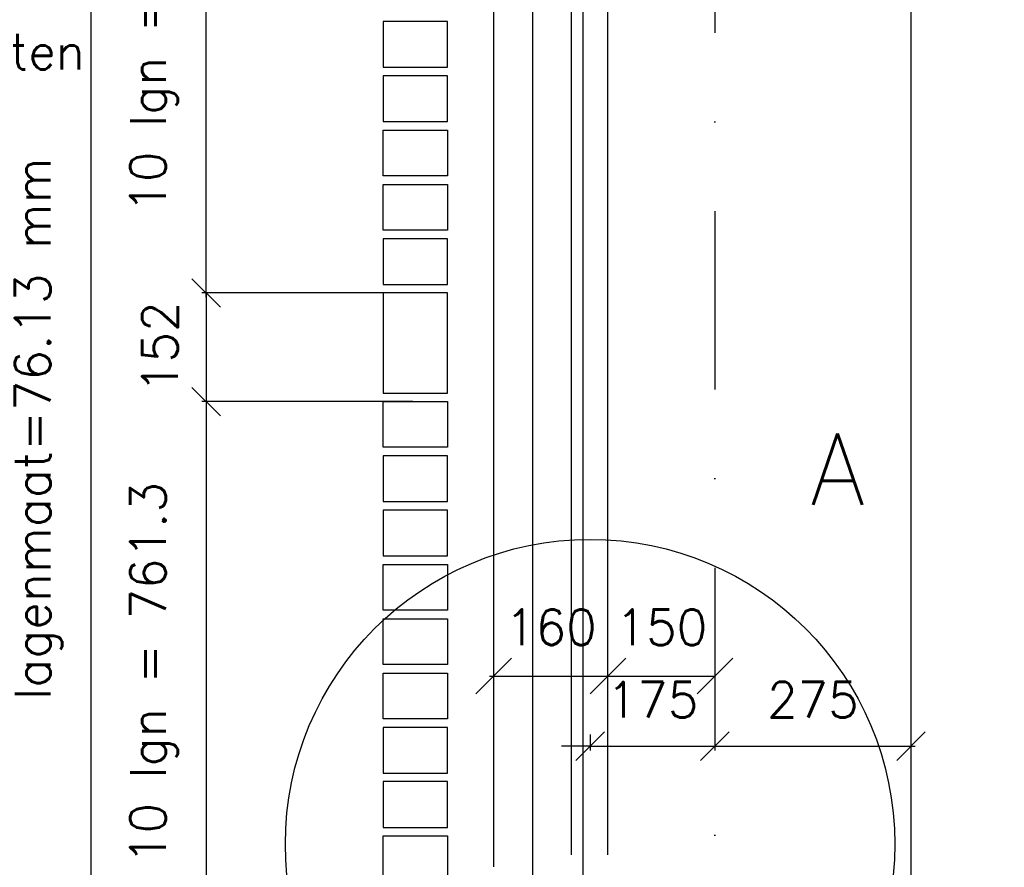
# Model space of a CAD drawing. Extents: x 0 to 297174, y -27731 to 163980.
# Tile 40 of 152: x 151764 to 153145, y 93392 to 94580. Entities that reach past the tile are written whole.
import ezdxf

# ---------------------------------------------------------------- set-up
doc = ezdxf.new("R2010")
doc.units = 0
doc.header["$LTSCALE"] = 5
doc.header["$MEASUREMENT"] = 0
doc.header["$PDMODE"] = 3
doc.header["$PDSIZE"] = 0.1
for name, pattern in [('DASHDOT', [1, 0.5, -0.25, 0, -0.25]), ('DD1', [2.66667, 1.66667, -0.5, 0, -0.5]), ('HIDDEN2', [0.1875, 0.125, -0.0625])]:
    doc.linetypes.add(name, pattern=pattern)
doc.layers.get('0').update_dxf_attribs({"linetype": 'CONTINUOUS'})
doc.layers.get('DEFPOINTS').update_dxf_attribs({"linetype": 'CONTINUOUS'})
for name, color, linetype in [('_DETAILNUMMERS', 4, 'CONTINUOUS'), ('_DETAILNUMMERSTEKST', 4, 'CONTINUOUS'), ('A--L21D1_BUITENWAND', 1, 'CONTINUOUS'), ('A--L28D1_KONSTRUKTIES', 1, 'CONTINUOUS'), ('A--L28DC1_KONSTRUKTIES', 1, 'HIDDEN2'), ('A--L31A1_BUITENKOZIJN', 1, 'CONTINUOUS'), ('A--M$1A-_F123-', 1, 'CONTINUOUS'), ('A--M1$A-_F123-', 1, 'CONTINUOUS'), ('A--T01A-25_TEKST', 2, 'CONTINUOUS'), ('STRAMIEN', 8, 'DD1')]:
    doc.layers.add(name, color=color, linetype=linetype)
doc.styles.add('ALFA-0_25', font='ROMANS')
doc.styles.add('HIEMSTRA', font='romans.shx')
doc.dimstyles.new('ALFA-0_25', dxfattribs={"dimscale": 50, "dimtxt": 2.5, "dimasz": 2.5, "dimexe": 0.3, "dimexo": 0.3, "dimgap": 1.25, "dimtad": 1, "dimdec": 0, "dimzin": 0, "dimdsep": 46, "dimtxsty": 'ALFA-0_25', "dimblk1": 'OBLIQUE', "dimblk2": 'OBLIQUE', "dimsah": 1, "dimcen": 0.09, "dimdle": 0.3, "dimclrd": 1, "dimclre": 1, "dimclrt": 2, "dimadec": 0, "dimazin": 0, "dimtfac": 1, "dimtdec": 0, "dimtofl": 0, "dimtmove": 2, "dimatfit": 3, "dimldrblk": 'OBLIQUE', "dimfxl": 0, "dimtvp": 625, "dimtolj": 1, "dimtzin": 0, "dimarcsym": 0})
doc.dimstyles.get("Standard").update_dxf_attribs({"dimscale": 50, "dimtxt": 2.5, "dimasz": 2, "dimexe": 0.3, "dimexo": 0.3, "dimgap": 2, "dimtad": 1, "dimdec": 0, "dimzin": 0, "dimdsep": 46, "dimtxsty": 'HIEMSTRA', "dimblk1": 'OBLIQUE', "dimblk2": 'OBLIQUE', "dimsah": 1, "dimcen": 0.09, "dimdle": 0.3, "dimclrd": 1, "dimclre": 1, "dimclrt": 2, "dimadec": 0, "dimazin": 0, "dimtfac": 1, "dimtdec": 4, "dimtix": 1, "dimtmove": 2, "dimatfit": 3, "dimldrblk": 'OBLIQUE', "dimfxl": 0, "dimtvp": 625, "dimtolj": 1, "dimtzin": 0, "dimarcsym": 0})

# ---------------------------------------------------------------- blocks, each defined once
blk = doc.blocks.new('_OBLIQUE')
at = {"color": 0, "linetype": 'ByBlock'}
blk.add_line((-0.5, -0.5), (0.5, 0.5), dxfattribs=at)
blk = doc.blocks.new('*D176')
at = {"layer": 'A--M$1A-_F123-', "color": 1, "lineweight": -2}
for p, q in [((152564.3, 93577.7), (152564.3, 93555.5)), ((152739.3, 93577.7), (152739.3, 93555.5)), ((152564.3, 93561.5), (152524.3, 93561.5)), ((152564.3, 93561.5), (152739.3, 93561.5)), ((152739.3, 93561.5), (152779.3, 93561.5))]:
    blk.add_line(p, q, dxfattribs=at)
at = {"layer": 'DEFPOINTS', "color": 0}
for p in [(152564.3, 93583.7), (152739.3, 93583.7), (152739.3, 93561.5)]:
    blk.add_point(p, dxfattribs=at)
at = {"layer": 'A--M$1A-_F123-', "color": 1, "lineweight": -2, "xscale": 40, "yscale": 40, "zscale": 40}
blk.add_blockref('_OBLIQUE', (152564.3, 93561.5), dxfattribs=at)
at = {"layer": 'A--M$1A-_F123-', "color": 1, "lineweight": -2, "xscale": 40, "yscale": 40, "zscale": 40, "rotation": 180}
blk.add_blockref('_OBLIQUE', (152739.3, 93561.5), dxfattribs=at)
at = {"layer": 'A--M$1A-_F123-', "color": 2, "insert": (152651.8, 93626.5), "char_height": 50, "attachment_point": 5, "style": 'HIEMSTRA'}
blk.add_mtext('\\A1;175', dxfattribs=at)
blk = doc.blocks.new('*D177')
at = {"layer": 'A--M$1A-_F123-', "color": 1, "lineweight": -2}
blk.add_line((152733.3, 93561.5), (153020.2, 93561.5), dxfattribs=at)
at = {"layer": 'DEFPOINTS', "color": 0}
for p in [(152739.3, 93561.5), (153014.2, 93561.5), (153014.2, 93561.5)]:
    blk.add_point(p, dxfattribs=at)
at = {"layer": 'A--M$1A-_F123-', "color": 1, "lineweight": -2, "xscale": 40, "yscale": 40, "zscale": 40, "rotation": 180}
blk.add_blockref('_OBLIQUE', (152739.3, 93561.5), dxfattribs=at)
at = {"layer": 'A--M$1A-_F123-', "color": 1, "lineweight": -2, "xscale": 40, "yscale": 40, "zscale": 40}
blk.add_blockref('_OBLIQUE', (153014.2, 93561.5), dxfattribs=at)
at = {"layer": 'A--M$1A-_F123-', "color": 2, "insert": (152876.7, 93626.5), "char_height": 50, "attachment_point": 5, "style": 'HIEMSTRA'}
blk.add_mtext('\\A1;275', dxfattribs=at)
blk = doc.blocks.new('*D518')
at = {"layer": 'A--M$1A-_F123-', "color": 1, "lineweight": -2}
for p, q in [((152026, 94050.6), (152026, 93277.3)), ((152273.3, 94044.6), (152020, 94044.6)), ((152308, 93283.3), (152020, 93283.3))]:
    blk.add_line(p, q, dxfattribs=at)
at = {"layer": 'DEFPOINTS', "color": 0}
for p in [(152279.3, 94044.6), (152026, 93283.3), (152314, 93283.3)]:
    blk.add_point(p, dxfattribs=at)
at = {"layer": 'A--M$1A-_F123-', "color": 1, "lineweight": -2, "xscale": 40, "yscale": 40, "zscale": 40}
for p, rotation in [((152026, 94044.6), 90), ((152026, 93283.3), 270)]:
    blk.add_blockref('_OBLIQUE', p, dxfattribs=dict(at, rotation=rotation))
at = {"layer": 'A--M$1A-_F123-', "color": 2, "insert": (151952.7, 93664), "char_height": 50, "attachment_point": 5, "rotation": 90, "style": 'HIEMSTRA'}
blk.add_mtext('\\A1;10 lgn = 761.3', dxfattribs=at)
blk = doc.blocks.new('*D519')
at = {"layer": 'A--M$1A-_F123-', "color": 1, "lineweight": -2}
for p, q in [((152026, 94196.9), (152026, 94236.9)), ((152308, 94196.9), (152020, 94196.9)), ((152026, 94196.9), (152026, 94044.6)), ((152315.8, 94044.6), (152020, 94044.6)), ((152026, 94044.6), (152026, 94004.6))]:
    blk.add_line(p, q, dxfattribs=at)
at = {"layer": 'DEFPOINTS', "color": 0}
for p in [(152314, 94196.9), (152026, 94044.6), (152321.8, 94044.6)]:
    blk.add_point(p, dxfattribs=at)
at = {"layer": 'A--M$1A-_F123-', "color": 1, "lineweight": -2, "xscale": 40, "yscale": 40, "zscale": 40}
for p, rotation in [((152026, 94196.9), 270), ((152026, 94044.6), 90)]:
    blk.add_blockref('_OBLIQUE', p, dxfattribs=dict(at, rotation=rotation))
at = {"layer": 'A--M$1A-_F123-', "color": 2, "insert": (151961, 94120.8), "char_height": 50, "attachment_point": 5, "rotation": 90, "style": 'HIEMSTRA'}
blk.add_mtext('\\A1;152', dxfattribs=at)
blk = doc.blocks.new('*D520')
at = {"layer": 'A--M$1A-_F123-', "color": 1, "lineweight": -2}
for p, q in [((152308, 94958.2), (152020, 94958.2)), ((152026, 94190.9), (152026, 94964.2)), ((152273.3, 94196.9), (152020, 94196.9))]:
    blk.add_line(p, q, dxfattribs=at)
at = {"layer": 'DEFPOINTS', "color": 0}
for p in [(152026, 94958.2), (152314, 94958.2), (152279.3, 94196.9)]:
    blk.add_point(p, dxfattribs=at)
at = {"layer": 'A--M$1A-_F123-', "color": 1, "lineweight": -2, "xscale": 40, "yscale": 40, "zscale": 40}
for p, rotation in [((152026, 94958.2), 90), ((152026, 94196.9), 270)]:
    blk.add_blockref('_OBLIQUE', p, dxfattribs=dict(at, rotation=rotation))
at = {"layer": 'A--M$1A-_F123-', "color": 2, "insert": (151952.7, 94577.5), "char_height": 50, "attachment_point": 5, "rotation": 90, "style": 'HIEMSTRA'}
blk.add_mtext('\\A1;10 lgn = 761.3', dxfattribs=at)
blk = doc.blocks.new('*D526')
at = {"layer": 'A--M$1A-_F123-', "color": 1, "linetype": 'Continuous', "lineweight": -2}
for p, q in [((151864.4, 95801.9), (151864.4, 92211.5)), ((151858.4, 92217.5), (151858.4, 92217.5))]:
    blk.add_line(p, q, dxfattribs=at)
at = {"layer": 'DEFPOINTS', "color": 0, "linetype": 'Continuous'}
for p in [(151864.4, 95795.9, 0), (151864.4, 92217.5), (151864.4, 92217.5)]:
    blk.add_point(p, dxfattribs=at)
at = {"layer": 'A--M$1A-_F123-', "color": 1, "linetype": 'Continuous', "lineweight": -2, "xscale": 40, "yscale": 40, "zscale": 40}
for p, rotation in [((151864.4, 95795.9), 90), ((151864.4, 92217.5), 270)]:
    blk.add_blockref('_OBLIQUE', p, dxfattribs=dict(at, rotation=rotation))
at = {"layer": 'A--M$1A-_F123-', "color": 3, "linetype": 'Continuous', "insert": (151790.9, 94006.7), "char_height": 50, "attachment_point": 5, "rotation": 90, "style": 'HIEMSTRA'}
blk.add_mtext('\\A1;\\fRomanS|b0|i0|c0|p0;lagenmaat=76.13 mm', dxfattribs=at)
blk = doc.blocks.new('*D662')
at = {"color": 1, "linetype": 'ByBlock'}
for p, q in [((152423.3, 93707.5), (152589.3, 93707.5)), ((152429.3, 93456.7), (152429.3, 93713.5)), ((152589.3, 93456.7), (152589.3, 93713.5))]:
    blk.add_line(p, q, dxfattribs=at)
at = {"layer": 'DEFPOINTS', "color": 0, "linetype": 'ByBlock'}
for p in [(152589.3, 93707.5), (152429.3, 93450.7), (152589.3, 93450.7)]:
    blk.add_point(p, dxfattribs=at)
at = {"color": 1, "linetype": 'ByBlock', "xscale": 50, "yscale": 50, "zscale": 50, "rotation": 180}
blk.add_blockref('_OBLIQUE', (152429.3, 93707.5), dxfattribs=at)
at = {"color": 1, "linetype": 'ByBlock', "xscale": 50, "yscale": 50, "zscale": 50}
blk.add_blockref('_OBLIQUE', (152589.3, 93707.5), dxfattribs=at)
at = {"color": 2, "linetype": 'ByBlock', "insert": (152509.3, 93776), "char_height": 50, "attachment_point": 5, "style": 'ALFA-0_25'}
blk.add_mtext('\\A1;160', dxfattribs=at)
blk = doc.blocks.new('*D669')
at = {"color": 1, "linetype": 'ByBlock'}
blk.add_line((152583.3, 93659.7), (152739.3, 93659.7), dxfattribs=at)
at = {"layer": 'DEFPOINTS', "color": 0, "linetype": 'ByBlock'}
for p in [(152589.3, 93659.7), (152739.3, 93659.7), (152739.3, 93659.7)]:
    blk.add_point(p, dxfattribs=at)
at = {"color": 1, "linetype": 'ByBlock', "xscale": 50, "yscale": 50, "zscale": 50, "rotation": 180}
blk.add_blockref('_OBLIQUE', (152589.3, 93659.7), dxfattribs=at)
at = {"color": 1, "linetype": 'ByBlock', "xscale": 50, "yscale": 50, "zscale": 50}
blk.add_blockref('_OBLIQUE', (152739.3, 93659.7), dxfattribs=at)
at = {"color": 2, "linetype": 'ByBlock', "insert": (152664.3, 93728.2), "char_height": 50, "attachment_point": 5, "style": 'ALFA-0_25'}
blk.add_mtext('\\A1;150', dxfattribs=at)

msp = doc.modelspace()

# ---------------------------------------------------------------- linework, layer by layer
at = {"layer": '_DETAILNUMMERS'}
msp.add_circle((152564.3, 93424.1), 427.3, dxfattribs=at)
at = {"layer": 'A--L21D1_BUITENWAND'}
for points in [[(152364.3, 94577.5), (152274.3, 94577.5), (152274.3, 94513.4), (152364.3, 94513.4)], [(152364.3, 94501.4), (152274.3, 94501.4), (152274.3, 94437.3), (152364.3, 94437.3)], [(152364.3, 94361.1), (152274.3, 94361.1), (152274.3, 94425.3), (152364.3, 94425.3)], [(152364.3, 94285), (152274.3, 94285), (152274.3, 94349.1), (152364.3, 94349.1)], [(152364.3, 94273), (152274.3, 94273), (152274.3, 94208.9), (152364.3, 94208.9)], [(152364.3, 94196.9), (152274.3, 94196.9), (152274.3, 94056.6), (152364.3, 94056.6)], [(152364.3, 94196.9), (152274.3, 94196.9), (152274.3, 94056.6), (152364.3, 94056.6)], [(152364.3, 93980.5), (152274.3, 93980.5), (152274.3, 94044.6), (152364.3, 94044.6)], [(152364.3, 93968.5), (152274.3, 93968.5), (152274.3, 93904.4), (152364.3, 93904.4)], [(152364.3, 93892.4), (152274.3, 93892.4), (152274.3, 93828.2), (152364.3, 93828.2)], [(152364.3, 93752.1), (152274.3, 93752.1), (152274.3, 93816.2), (152364.3, 93816.2)], [(152364.3, 93676), (152274.3, 93676), (152274.3, 93740.1), (152364.3, 93740.1)], [(152364.3, 93599.8), (152274.3, 93599.8), (152274.3, 93664), (152364.3, 93664)], [(152364.3, 93587.8), (152274.3, 93587.8), (152274.3, 93523.7), (152364.3, 93523.7)], [(152364.3, 93511.7), (152274.3, 93511.7), (152274.3, 93447.6), (152364.3, 93447.6)], [(152364.3, 93371.5), (152274.3, 93371.5), (152274.3, 93435.6), (152364.3, 93435.6)]]:
    msp.add_lwpolyline(points, close=True, dxfattribs=at)
at = {"layer": 'A--L28D1_KONSTRUKTIES'}
msp.add_lwpolyline([(153739.3, 95506), (153739.3, 95356), (153014.2, 95356), (153014.2, 92446)], dxfattribs=at)
at = {"layer": 'A--L28DC1_KONSTRUKTIES'}
for points in [[(152484.2, 93141.9), (152394.2, 93141.9), (152394.2, 93126.1), (152484.2, 93126.1), (152484.2, 95118.9), (152364.2, 95118.9), (152364.2, 95248.9), (152484.2, 95248.9), (152484.2, 96482.8), (152394.2, 96482.8), (152394.2, 96492.8), (152484.2, 96492.8), (152484.2, 96904.8), (152484.2, 96904.8), (152484.2, 96904.8), (152484.2, 98493.9), (152364.2, 98493.9), (152364.2, 98623.9), (152484.2, 98623.9), (152484.2, 99985.9)], [(152554.2, 99985.9), (152554.2, 91947.5), (152484.2, 92003.6), (152484.2, 93141.9), (152394.2, 93141.9), (152394.2, 93126.1), (152484.2, 93126.1)]]:
    msp.add_lwpolyline(points, dxfattribs=at)
at = {"layer": 'A--L31A1_BUITENKOZIJN'}
for p, q in [((152589.3, 93425.9), (152589.3, 94896.9)), ((152429.3, 93392.3), (152429.3, 94875.9)), ((152538.3, 93409), (152538.3, 94875.9))]:
    msp.add_line(p, q, dxfattribs=at)
at = {"layer": 'STRAMIEN', "linetype": 'DASHDOT', "ltscale": 100}
msp.add_line((152739.3, 110315), (152739.3, 90172.2), dxfattribs=at)

# ---------------------------------------------------------------- texts
at = {"layer": '_DETAILNUMMERSTEKST', "style": 'HIEMSTRA'}
msp.add_text('A', height=100, dxfattribs=at).set_placement((152872.7, 93900))
at = {"layer": 'A--T01A-25_TEKST', "style": 'HIEMSTRA'}
msp.add_text('kopse einden dichtzetten', height=50, dxfattribs=at).set_placement((151009.5, 94510.5))

# ---------------------------------------------------------------- dimensions: what is measured, and where the dimension line sits
at = {"layer": 'A--M$1A-_F123-', "linetype": 'Continuous'}
dim = msp.add_linear_dim(base=(151864.4, 92217.5), p1=(151864.4, 95795.9, 0), p2=(151864.4, 92217.5), angle=90, text='\\fRomanS|b0|i0|c0|p0;lagenmaat=76.13 mm', dimstyle='Standard', override={"dimscale": 20, "dimclrt": 3}, dxfattribs=at)
dim.commit()
dim.dimension.update_dxf_attribs({"geometry": '*D526', "text_midpoint": (151790.9, 94006.7)})
at = {"layer": 'A--M$1A-_F123-'}
for base, p1, p2, picture, middle in [((152026, 94958.2), (152279.3, 94196.9), (152314, 94958.2), '*D520', (151952.7, 94577.5)), ((152026, 93283.3), (152279.3, 94044.6), (152314, 93283.3), '*D518', (151952.7, 93664))]:
    dim = msp.add_linear_dim(base=base, p1=p1, p2=p2, angle=270, text='10 lgn = 761.3', dimstyle='Standard', override={"dimscale": 20}, dxfattribs=at)
    dim.commit()
    dim.dimension.update_dxf_attribs({"geometry": picture, "text_midpoint": middle})
dim = msp.add_linear_dim(base=(152026, 94044.6), p1=(152314, 94196.9), p2=(152321.8, 94044.6), angle=270, dimstyle='Standard', override={"dimscale": 20}, dxfattribs=at)
dim.commit()
dim.dimension.update_dxf_attribs({"geometry": '*D519', "text_midpoint": (151961, 94120.8)})
for base, p1, p2, picture, middle in [((152739.3, 93561.5), (152564.3, 93583.7), (152739.3, 93583.7), '*D176', (152651.8, 93626.5)), ((153014.2, 93561.5), (152739.3, 93561.5), (153014.2, 93561.5), '*D177', (152876.7, 93626.5))]:
    dim = msp.add_linear_dim(base=base, p1=p1, p2=p2, dimstyle='Standard', override={"dimscale": 20}, dxfattribs=at)
    dim.commit()
    dim.dimension.update_dxf_attribs({"geometry": picture, "text_midpoint": middle})
at = {"layer": 'A--M1$A-_F123-'}
dim = msp.add_linear_dim(base=(152589.3, 93659.7), p1=(152429.3, 93403), p2=(152589.3, 93403), dimstyle='ALFA-0_25', override={"dimscale": 20}, dxfattribs=at)
dim.commit()
dim.dimension.update_dxf_attribs({"geometry": '*D662', "text_midpoint": (152509.3, 93728.2), "insert": (0, -47.7)})
dim = msp.add_linear_dim(base=(152739.3, 93659.7), p1=(152589.3, 93659.7), p2=(152739.3, 93659.7), dimstyle='ALFA-0_25', override={"dimscale": 20}, dxfattribs=at)
dim.commit()
dim.dimension.update_dxf_attribs({"geometry": '*D669', "text_midpoint": (152664.3, 93728.2)})

doc.saveas('drawing.dxf')
